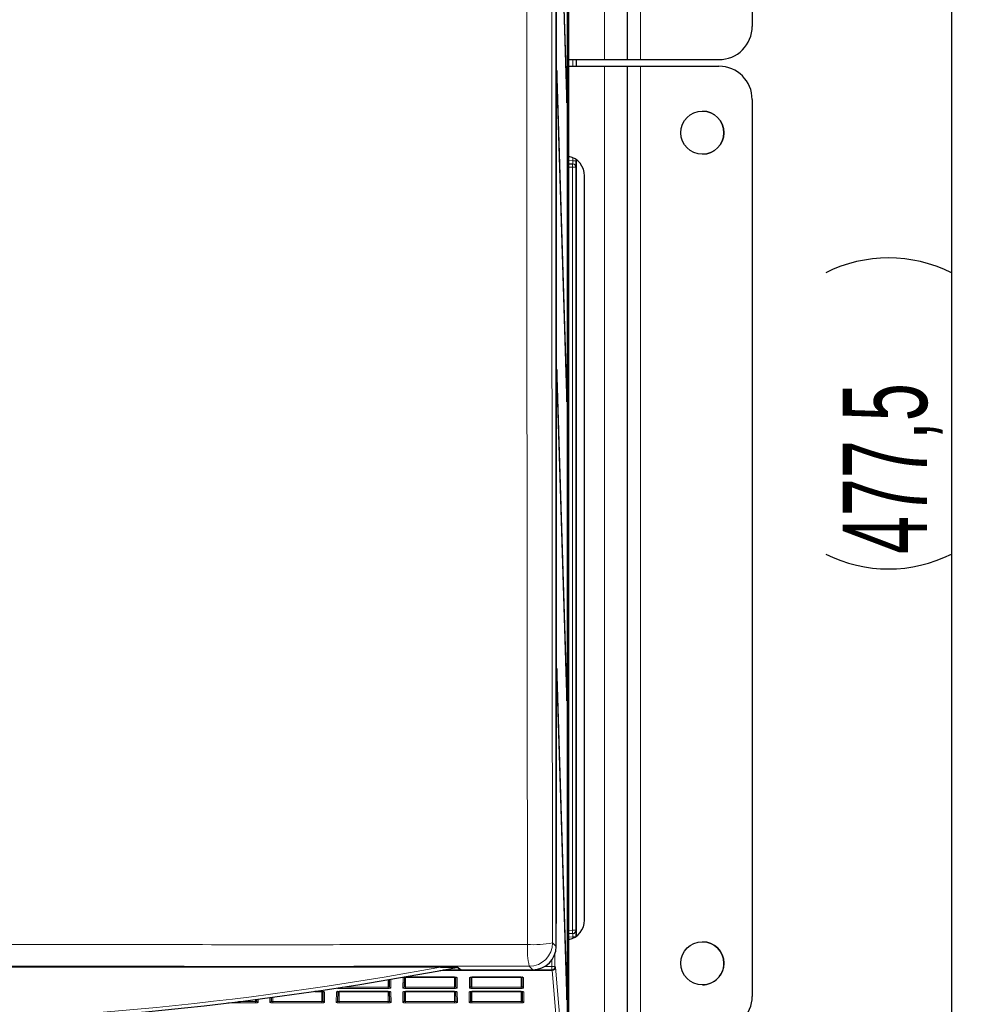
# Paper-space layout 'Blatt3' of a CAD drawing. Header units: millimetres. Extents: x 5 to 418, y 2 to 292.
# Tile 11 of 50: x 96 to 144, y 143 to 192. Entities that reach past the tile are written whole.
import ezdxf

# ---------------------------------------------------------------- set-up
doc = ezdxf.new("R2010")
doc.units = ezdxf.units.MM
doc.layers.add('SLD-0', color=7, linetype='Continuous')
doc.styles.add('SLDTEXTSTYLE0', font='TXT', dxfattribs={"width": 0.605})
doc.dimstyles.new('SLDDIMSTYLE0', dxfattribs={"dimtxt": 4.10931, "dimasz": 3.302, "dimexe": 0, "dimexo": 0.0625, "dimgap": 1.027327, "dimtad": 1, "dimlfac": 3, "dimrnd": 1e-09, "dimzin": 12, "dimdsep": 46, "dimtxsty": 'SLDTEXTSTYLE0', "dimsah": 1, "dimcen": 0.09, "dimadec": 0, "dimazin": 3, "dimtfac": 1, "dimtofl": 0, "dimtmove": 0, "dimatfit": 3, "dimfxl": 1, "dimfrac": 2, "dimtolj": 1, "dimtzin": 12, "dimarcsym": 0})

# ---------------------------------------------------------------- blocks, each defined once
blk = doc.blocks.new('_D_11')
at = {"layer": 'SLD-0', "color": 7}
for p, q in [((110.134, 251.782), (143.967, 251.782)), ((142.967, 251.782), (142.967, 92.615)), ((115.8, 92.615), (143.967, 92.615))]:
    blk.add_line(p, q, dxfattribs=at)
for centre, start, end in [((139.812, 172.943), 63.4349, 116.5651), ((139.812, 171.453), 243.4349, 296.5651)]:
    blk.add_arc(centre, 7.056, start, end, dxfattribs=at)
for points in [[(142.967, 251.782), (142.459, 248.48), (143.475, 248.48)], [(142.967, 92.615), (143.475, 95.917), (142.459, 95.917)]]:
    blk.add_solid(points, dxfattribs=at)
at = {"layer": 'SLD-0', "color": 7, "insert": (137.51, 165.143), "char_height": 4.2333, "attachment_point": 1, "rotation": 90, "style": 'SLDTEXTSTYLE0'}
blk.add_mtext('477,5', dxfattribs=at)

psp = doc.layouts.new('Blatt3')

# ---------------------------------------------------------------- linework, layer by layer
at = {"color": 7, "linetype": 'Continuous', "lineweight": 25}
for p, q in [((123.1278, 145.454), (123.1278, 244.7761)), ((123.1349, 239.9483), (123.1349, 146.6149)), ((123.1428, 146.6149), (123.1428, 239.9483)), ((123.6913, 139.9483), (123.6913, 239.9483)), ((123.6992, 239.9483), (123.6992, 139.9483)), ((123.758, 134.6149), (123.758, 239.7151)), ((126.7003, 238.2815), (126.7003, 189.9482)), ((132.9668, 236.6149), (132.9668, 191.6149)), ((123.1626, 204.0325), (123.6677, 187.7816)), ((123.6716, 188.1569), (123.1665, 204.4078)), ((123.758, 189.9482), (125.5506, 189.9482)), ((124.1336, 189.9482), (124.1336, 189.615)), ((125.5506, 189.9482), (126.7003, 189.9482)), ((126.7002, 189.9482), (127.3668, 189.9482)), ((127.3668, 189.9482), (131.3001, 189.9482)), ((123.1665, 189.4078), (123.1626, 189.0325)), ((123.6716, 173.1569), (123.1665, 189.4078)), ((123.758, 189.615), (125.5506, 189.615)), ((125.5506, 189.615), (126.7003, 189.615)), ((126.7002, 189.615), (127.3668, 189.615)), ((126.7003, 189.615), (126.7003, 141.2816)), ((127.3668, 189.615), (131.3001, 189.615)), ((123.1626, 189.0325), (123.6677, 172.7816)), ((123.6716, 188.1569), (123.6565, 188.1415)), ((123.6677, 187.7816), (123.6716, 188.1569)), ((132.9668, 187.9483), (132.9668, 142.9483)), ((124.1336, 184.9305), (124.1336, 145.9661)), ((123.758, 184.7148), (123.9495, 184.7115)), ((123.9495, 184.7115), (123.964, 184.7112)), ((124.5536, 146.7816), (124.5536, 184.115)), ((123.1665, 174.4078), (123.1626, 174.0325)), ((123.6716, 158.1569), (123.1665, 174.4078)), ((123.1626, 174.0325), (123.6677, 157.7816)), ((123.6716, 173.1569), (123.6565, 173.1415)), ((123.6677, 172.7816), (123.6716, 173.1569)), ((123.1665, 159.4078), (123.1626, 159.0325)), ((123.6716, 143.1569), (123.1665, 159.4078)), ((123.1626, 159.0325), (123.6677, 142.7816)), ((123.6716, 158.1569), (123.6565, 158.1415)), ((123.6677, 157.7816), (123.6716, 158.1569)), ((123.1428, 146.6149), (123.1349, 146.6149)), ((123.9495, 146.1017), (123.758, 146.0983)), ((123.964, 146.1019), (123.9495, 146.1017)), ((117.3284, 144.4272), (56.2722, 144.4272)), ((118.1982, 144.394), (118.3186, 144.3014)), ((118.3592, 144.2875), (121.9614, 144.2875)), ((114.7626, 143.4417), (114.7564, 143.7992)), ((115.5131, 143.9225), (115.5047, 143.4417)), ((115.567, 143.9258), (118.0337, 143.9258)), ((118.096, 143.4417), (118.0876, 143.9225)), ((118.8464, 143.9225), (118.838, 143.4417)), ((118.9003, 143.9258), (118.9003, 143.9273)), ((118.9003, 143.9258), (121.367, 143.9258)), ((121.367, 143.9258), (121.367, 143.9273)), ((121.4293, 143.4417), (121.4209, 143.9225)), ((108.1086, 142.719), (108.1071, 142.8054)), ((108.8286, 142.9), (108.8254, 142.719)), ((111.0116, 143.2058), (111.367, 143.2058)), ((111.367, 143.2058), (111.367, 143.2073)), ((111.4419, 142.719), (111.4335, 143.2014)), ((112.1672, 143.2012), (112.1588, 142.719)), ((112.2337, 143.2058), (114.7003, 143.2058)), ((114.7003, 143.2058), (114.7003, 143.2073)), ((114.7752, 142.719), (114.7668, 143.2014)), ((115.5005, 143.2012), (115.4921, 142.719)), ((115.567, 143.2058), (118.0337, 143.2058)), ((118.0337, 143.2058), (118.0337, 143.2073)), ((118.1086, 142.719), (118.1002, 143.2014)), ((118.8338, 143.2012), (118.8254, 142.719)), ((118.9003, 143.2058), (121.367, 143.2058)), ((121.4419, 142.719), (121.4335, 143.2014)), ((123.6716, 143.1569), (123.6565, 143.1415)), ((123.6677, 142.7816), (123.6716, 143.1569))]:
    psp.add_line(p, q, dxfattribs=at)
at = {"color": 7, "linetype": 'Continuous', "lineweight": 18}
for p, q in [((125.5506, 238.2815), (125.5506, 189.9482)), ((127.3668, 238.2815), (127.3668, 189.9482)), ((123.9698, 189.615), (123.9698, 189.9482)), ((124.1336, 189.9482), (124.1336, 189.615)), ((124.1336, 189.615), (124.1336, 189.9482)), ((125.5506, 189.615), (125.5506, 141.2816)), ((127.3668, 189.615), (127.3668, 141.2816)), ((123.758, 184.8815), (123.9698, 184.8778)), ((123.9698, 184.8778), (123.9698, 185.0251)), ((123.9698, 184.8778), (124.1336, 184.8778)), ((124.1336, 184.9305), (124.1336, 184.8778)), ((124.1336, 145.9661), (124.1336, 184.9305)), ((123.9466, 184.5449), (123.758, 184.5481)), ((123.9495, 184.7115), (123.9466, 184.5449)), ((124.1132, 184.5449), (123.9466, 184.5449)), ((123.9466, 146.2683), (123.9466, 184.5449)), ((124.1132, 184.5449), (124.1132, 146.2683)), ((124.1277, 184.5446), (124.1132, 184.5449)), ((123.758, 146.265), (123.9466, 146.2683)), ((123.9495, 146.1017), (123.9466, 146.2683)), ((124.1132, 146.2683), (123.9466, 146.2683)), ((124.1132, 146.2683), (124.1277, 146.2686)), ((123.9698, 145.9354), (123.758, 145.9317)), ((124.0878, 145.9354), (123.9698, 145.9354)), ((123.9698, 145.8716), (123.9698, 145.9354)), ((122.9464, 145.6355), (123.1278, 145.454)), ((122.9033, 144.4454), (122.9033, 144.7659)), ((123.0699, 145.091), (123.0699, 144.4454)), ((122.9305, 144.2497), (117.2859, 144.2497)), ((117.3054, 144.2533), (122.9294, 144.2533)), ((122.9033, 144.2787), (117.4414, 144.2787)), ((118.2262, 144.3899), (118.3592, 144.2875)), ((121.9614, 144.2875), (121.7799, 144.469)), ((122.5473, 144.4454), (122.9033, 144.4454)), ((122.9033, 144.4454), (122.9033, 144.2787)), ((122.9033, 144.4454), (123.0699, 144.4454)), ((122.9294, 144.2533), (122.9033, 144.2787)), ((123.4092, 138.5815), (122.9305, 144.2497)), ((123.0699, 144.4454), (123.096, 144.42)), ((123.0972, 144.4128), (123.5758, 138.7446)), ((114.7003, 143.7897), (114.7003, 143.4142)), ((114.8217, 143.8104), (114.8293, 143.3776)), ((115.438, 143.3776), (115.4472, 143.9019)), ((115.567, 143.9273), (118.0337, 143.9273)), ((115.567, 143.9258), (115.567, 143.9273)), ((115.567, 143.9258), (115.567, 143.4142)), ((118.0337, 143.9258), (118.0337, 143.9273)), ((118.0337, 143.9258), (118.0337, 143.4142)), ((118.1535, 143.9019), (118.1626, 143.3776)), ((118.7714, 143.3776), (118.7805, 143.9019)), ((118.9003, 143.9273), (121.367, 143.9273)), ((118.9003, 143.9258), (118.9003, 143.4142)), ((121.367, 143.9258), (121.367, 143.4142)), ((121.4868, 143.9019), (121.496, 143.3776)), ((112.2337, 143.3501), (112.2337, 143.3899)), ((114.7003, 143.3501), (112.2337, 143.3501)), ((112.3904, 143.4142), (114.7003, 143.4142)), ((114.7003, 143.3501), (114.7003, 143.4142)), ((115.567, 143.3501), (115.567, 143.4142)), ((115.567, 143.4142), (118.0337, 143.4142)), ((118.0337, 143.3501), (115.567, 143.3501)), ((118.0337, 143.3501), (118.0337, 143.4142)), ((118.9003, 143.3501), (118.9003, 143.4142)), ((118.9003, 143.4142), (121.367, 143.4142)), ((121.367, 143.3501), (118.9003, 143.3501)), ((121.367, 143.3501), (121.367, 143.4142)), ((108.0337, 142.796), (108.0337, 142.6888)), ((108.1725, 142.8139), (108.1752, 142.6549)), ((108.7588, 142.6549), (108.7629, 142.8913)), ((108.9003, 142.9096), (108.9003, 142.6888)), ((111.0215, 143.2073), (111.367, 143.2073)), ((111.367, 143.2058), (111.367, 142.6888)), ((111.4994, 143.1792), (111.5086, 142.6549)), ((112.0921, 142.6549), (112.1013, 143.1792)), ((112.2337, 143.2073), (114.7003, 143.2073)), ((112.2337, 143.2058), (112.2337, 143.2073)), ((112.2337, 143.2058), (112.2337, 142.6888)), ((114.7003, 143.2058), (114.7003, 142.6888)), ((114.8327, 143.1792), (114.8419, 142.6549)), ((115.4254, 142.6549), (115.4346, 143.1792)), ((115.567, 143.2073), (118.0337, 143.2073)), ((115.567, 143.2058), (115.567, 143.2073)), ((115.567, 143.2058), (115.567, 142.6888)), ((118.0337, 143.2058), (118.0337, 142.6888)), ((118.1661, 143.1792), (118.1752, 142.6549)), ((118.7588, 142.6549), (118.7679, 143.1792)), ((118.9003, 143.2073), (121.367, 143.2073)), ((118.9003, 143.2058), (118.9003, 143.2073)), ((118.9003, 143.2058), (118.9003, 142.6888)), ((121.367, 143.2058), (121.367, 143.2073)), ((121.367, 143.2058), (121.367, 142.6888)), ((121.4994, 143.1792), (121.5086, 142.6549)), ((108.0337, 142.6247), (106.6549, 142.6247)), ((107.1816, 142.6888), (108.0337, 142.6888)), ((108.0337, 142.6247), (108.0337, 142.6888)), ((108.9003, 142.6247), (108.9003, 142.6888)), ((108.9003, 142.6888), (111.367, 142.6888)), ((111.367, 142.6247), (108.9003, 142.6247)), ((111.367, 142.6247), (111.367, 142.6888)), ((112.2337, 142.6247), (112.2337, 142.6888)), ((112.2337, 142.6888), (114.7003, 142.6888)), ((114.7003, 142.6247), (112.2337, 142.6247)), ((114.7003, 142.6247), (114.7003, 142.6888)), ((115.567, 142.6247), (115.567, 142.6888)), ((115.567, 142.6888), (118.0337, 142.6888)), ((118.0337, 142.6247), (115.567, 142.6247)), ((118.0337, 142.6247), (118.0337, 142.6888)), ((118.9003, 142.6247), (118.9003, 142.6888)), ((118.9003, 142.6888), (121.367, 142.6888)), ((121.367, 142.6247), (118.9003, 142.6247)), ((121.367, 142.6247), (121.367, 142.6888))]:
    psp.add_line(p, q, dxfattribs=at)
at = {"color": 7, "linetype": 'Continuous', "lineweight": 25, "flags": 128}
psp.add_lwpolyline([(118.2262, 144.3899), (118.2132, 144.3911), (118.2047, 144.3934)], dxfattribs=at)
at = {"color": 7, "linetype": 'Continuous', "lineweight": 25}
for centre in [(130.4668, 186.2816), (130.4668, 144.615)]:
    psp.add_circle(centre, 1.0833, dxfattribs=at)
for centre, radius, start, end in [((131.3001, 191.6149), 1.6667, 270, 0.01208), ((131.3001, 187.9483), 1.6667, 0.01208, 90), ((130.4668, 186.2816), 1.0833, 270, 90), ((123.5542, 184.1159), 0.9994, 359.94554, 78.2308), ((123.5546, 146.7803), 0.999, 281.74917, 0.0745), ((130.4668, 144.615), 1.0833, 0.01208, 90), ((86.8003, 308.1046), 166.6667, 259.163911, 280.836089), ((130.4668, 144.615), 1.0833, 270, 0.01208), ((131.3001, 142.9483), 1.6667, 270, 0.01208)]:
    psp.add_arc(centre, radius, start, end, dxfattribs=at)
at = {"color": 7, "linetype": 'Continuous', "lineweight": 18}
for centre, radius, start, end in [((123.9466, 184.5449), 0.1667, 359.99538, 88.99574), ((123.9611, 184.5446), 0.1667, 359.99538, 88.99574), ((123.9466, 146.2683), 0.1667, 271.00426, 0.00462), ((123.9611, 146.2686), 0.1667, 271.00426, 0.00462), ((125.3365, 145.3107), 3.6548, 176.14485, 193.31407), ((122.007, 150.5394), 4.993, 266.35926, 280.84429), ((121.7795, 145.6359), 1.1669, 270.02044, 359.97956), ((86.8003, 308.1046), 166.5, 259.434941, 280.565059), ((122.9032, 144.4454), 0.1667, 270.02127, 359.97924), ((122.9293, 144.42), 0.1667, 270.02127, 359.97924), ((122.9316, 144.4153), 0.1656, 269.62858, 359.11482), ((115.4473, 143.9695), 0.0675, 269.87415, 306.47442), ((118.1533, 143.9695), 0.0675, 233.29071, 270.12662), ((118.7807, 143.9695), 0.0675, 269.87403, 306.51014), ((121.4866, 143.9695), 0.0675, 233.29071, 270.12662), ((114.8285, 143.4435), 0.0659, 181.62572, 270.66239), ((115.4388, 143.4435), 0.0659, 269.33761, 358.37428), ((118.1619, 143.4435), 0.0659, 181.62572, 270.66239), ((118.7721, 143.4435), 0.0659, 269.33761, 358.37428), ((121.4952, 143.4435), 0.0659, 181.62572, 270.66239), ((111.4993, 143.2467), 0.0675, 231.80296, 270.1316), ((112.1014, 143.2467), 0.0675, 269.86882, 308.07244), ((114.8326, 143.2467), 0.0675, 231.80296, 270.1316), ((115.4347, 143.2467), 0.0675, 269.86882, 308.07244), ((118.1659, 143.2467), 0.0675, 231.73067, 270.13185), ((118.7681, 143.2467), 0.0675, 269.86882, 308.07244), ((121.4993, 143.2467), 0.0675, 231.80296, 270.1316), ((108.1745, 142.7209), 0.0659, 181.62572, 270.66239), ((108.7595, 142.7209), 0.0659, 269.33761, 358.37428), ((111.5078, 142.7209), 0.0659, 181.62572, 270.66239), ((112.0929, 142.7209), 0.0659, 269.33761, 358.37428), ((114.8411, 142.7209), 0.0659, 181.62572, 270.66239), ((115.4262, 142.7209), 0.0659, 269.33761, 358.37428), ((118.1745, 142.7209), 0.0659, 181.62572, 270.66239), ((118.7595, 142.7209), 0.0659, 269.33761, 358.37428), ((121.5078, 142.7209), 0.0659, 181.62572, 270.66239)]:
    psp.add_arc(centre, radius, start, end, dxfattribs=at)
for centre, major_axis, ratio, start_param, end_param in [((123.9611, 184.878), (-0.0029, 0.1667), 0.0523172, 3.1397607, 4.7102524), ((124.1277, 145.9352), (0, 0.3334), 0.0174604, 5.2567119, 6.2834903), ((123.9611, 145.9352), (0.0029, 0.1667), 0.0523172, 4.7145255, 6.2850173), ((122.9293, 144.0867), (0, 0.1667), 0.0358974, 6.0737458, 6.265732), ((123.0959, 144.0867), (0, 0.3333), 0.0179487, 6.0737458, 6.265732), ((115.567, 143.9018), (0.1198, 0), 0.212558, 1.5707963, 3.1378825), ((118.0337, 143.9018), (0.1198, 0), 0.212558, 0.0037102, 1.5707963), ((118.9003, 143.9018), (0.1198, 0), 0.212558, 1.5707963, 3.1378825), ((121.367, 143.9018), (0.1198, 0), 0.212558, 0.0037102, 1.5707963), ((112.2337, 143.3775), (0.129, 0), 0.212558, 3.3948578, 4.712389), ((114.7003, 143.3775), (0.129, 0), 0.212558, 4.712389, 6.2868955), ((115.567, 143.3775), (0.129, 0), 0.212558, 3.1378825, 4.712389), ((118.0337, 143.3775), (0.129, 0), 0.212558, 4.712389, 6.2868955), ((118.9003, 143.3775), (0.129, 0), 0.212558, 3.1378825, 4.712389), ((121.367, 143.3775), (0.129, 0), 0.212558, 4.712389, 6.2868955), ((111.367, 143.1791), (0.1324, 0), 0.212558, 0.0037102, 1.5707963), ((112.2337, 143.1791), (0.1324, 0), 0.212558, 1.5707963, 3.1378825), ((114.7003, 143.1791), (0.1324, 0), 0.212558, 0.0037102, 1.5707963), ((115.567, 143.1791), (0.1324, 0), 0.212558, 1.5707963, 3.1378825), ((118.0337, 143.1791), (0.1324, 0), 0.212558, 0.0037102, 1.5707963), ((118.9003, 143.1791), (0.1324, 0), 0.212558, 1.5707963, 3.1378825), ((121.367, 143.1791), (0.1324, 0), 0.212558, 0.0037102, 1.5707963), ((108.0337, 142.6548), (0.1416, 0), 0.212558, 4.712389, 6.2868955), ((108.9003, 142.6548), (0.1416, 0), 0.212558, 3.1378825, 4.712389), ((111.367, 142.6548), (0.1416, 0), 0.212558, 4.712389, 6.2868955), ((112.2337, 142.6548), (0.1416, 0), 0.212558, 3.1378825, 4.712389), ((114.7003, 142.6548), (0.1416, 0), 0.212558, 4.712389, 6.2868955), ((115.567, 142.6548), (0.1416, 0), 0.212558, 3.1378825, 4.712389), ((118.0337, 142.6548), (0.1416, 0), 0.212558, 4.712389, 6.2868955), ((118.9003, 142.6548), (0.1416, 0), 0.212558, 3.1378825, 4.712389), ((121.367, 142.6548), (0.1416, 0), 0.212558, 4.712389, 6.2868955)]:
    psp.add_ellipse(centre, major_axis=major_axis, ratio=ratio, start_param=start_param, end_param=end_param, dxfattribs=at)
at = {"color": 7, "linetype": 'Continuous', "lineweight": 25}
for centre, major_axis, ratio, start_param, end_param in [((124.1277, 184.878), (0, 0.3334), 0.0174604, 3.1412877, 4.7117794), ((124.1277, 145.9352), (0, 0.3334), 0.0174604, 4.7129985, 5.2567119), ((121.961, 145.4544), (0.8252, -0.8252), 0.9996955, 5.4979394, 7.0684312), ((116.9932, 144.3894), (1.2333, 0), 0.0174551, 0.0226893, 0.4980226), ((118.3592, 144.3542), (0.0529, -0.0407), 0.9995904, 4.712389, 5.3682487)]:
    psp.add_ellipse(centre, major_axis=major_axis, ratio=ratio, start_param=start_param, end_param=end_param, dxfattribs=at)
at = {"color": 7, "linetype": 'Continuous', "lineweight": 18}
for points, knots in [([(121.6899, 145.5564), (121.6876, 147.6046), (121.6797, 154.4191), (121.6686, 166.0081), (121.658, 180.2339), (121.6537, 189.6924), (121.6516, 194.3759)], [0, 0, 0, 0, 0.1260002, 0.4192179, 0.7124168, 1, 1, 1, 1]), ([(122.9079, 194.5094), (122.9095, 190.8202), (122.9116, 186.1058), (122.9172, 176.6242), (122.925, 166.0648), (122.9361, 154.4886), (122.944, 147.6814), (122.9464, 145.6355)], [0, 0, 0, 0, 0.2262695, 0.2891517, 0.5817051, 0.8742772, 1, 1, 1, 1]), ([(94.7837, 145.5581), (94.7837, 145.5581), (97.1275, 145.5545), (101.8415, 145.5491), (108.343, 145.5467), (114.2707, 145.5485), (118.523, 145.5522), (120.9936, 145.5555), (121.6899, 145.5564)], [0, 0, 0, 0, 0.00000074, 0.26198898, 0.52592478, 0.72407847, 0.9222319, 1, 1, 1, 1]), ([(121.7799, 144.469), (121.0787, 144.4681), (118.5918, 144.4649), (114.3097, 144.4613), (108.341, 144.4596), (101.7959, 144.4617), (97.0568, 144.4676), (94.6981, 144.4706)], [0, 0, 0, 0, 0.0778058, 0.2759463, 0.4742902, 0.7383425, 1, 1, 1, 1]), ([(114.7003, 143.4142), (114.7069, 143.4144), (114.72, 143.415), (114.7377, 143.4191), (114.7517, 143.4252), (114.761, 143.433), (114.7621, 143.4388), (114.7626, 143.4417)], [0, 0, 0, 0, 0.1914359, 0.38263, 0.580509, 0.7941304, 1, 1, 1, 1]), ([(115.5047, 143.4417), (115.5054, 143.4384), (115.5069, 143.4317), (115.5192, 143.423), (115.537, 143.4169), (115.5542, 143.4144), (115.5641, 143.4142), (115.567, 143.4142)], [0, 0, 0, 0, 0.2396726, 0.4797144, 0.7078909, 0.9161833, 1, 1, 1, 1]), ([(118.0337, 143.4142), (118.0402, 143.4144), (118.0534, 143.415), (118.071, 143.4191), (118.085, 143.4252), (118.0943, 143.433), (118.0954, 143.4388), (118.096, 143.4417)], [0, 0, 0, 0, 0.1914359, 0.38263, 0.580509, 0.7941304, 1, 1, 1, 1]), ([(118.838, 143.4417), (118.8388, 143.4384), (118.8402, 143.4317), (118.8525, 143.423), (118.8703, 143.4169), (118.8875, 143.4144), (118.8975, 143.4142), (118.9003, 143.4142)], [0, 0, 0, 0, 0.2396726, 0.4797144, 0.7078909, 0.9161833, 1, 1, 1, 1]), ([(121.367, 143.4142), (121.3736, 143.4144), (121.3867, 143.415), (121.4043, 143.4191), (121.4184, 143.4252), (121.4277, 143.433), (121.4288, 143.4388), (121.4293, 143.4417)], [0, 0, 0, 0, 0.1914359, 0.38263, 0.580509, 0.7941304, 1, 1, 1, 1]), ([(108.0337, 142.6888), (108.0416, 142.6891), (108.0575, 142.6897), (108.0789, 142.6942), (108.0958, 142.7011), (108.1067, 142.7097), (108.108, 142.716), (108.1086, 142.719)], [0, 0, 0, 0, 0.1940397, 0.3878726, 0.5882435, 0.8021647, 1, 1, 1, 1]), ([(108.8254, 142.719), (108.8266, 142.7147), (108.8289, 142.7069), (108.8459, 142.6972), (108.868, 142.691), (108.8874, 142.6889), (108.8981, 142.6888), (108.9003, 142.6888)], [0, 0, 0, 0, 0.2783142, 0.5149699, 0.7383807, 0.945115, 1, 1, 1, 1]), ([(111.367, 142.6888), (111.3749, 142.6891), (111.3908, 142.6897), (111.4122, 142.6942), (111.4291, 142.7011), (111.44, 142.7097), (111.4413, 142.716), (111.4419, 142.719)], [0, 0, 0, 0, 0.1940397, 0.3878726, 0.5882435, 0.8021647, 1, 1, 1, 1]), ([(112.1588, 142.719), (112.16, 142.7147), (112.1622, 142.7069), (112.1793, 142.6972), (112.2013, 142.691), (112.2208, 142.6889), (112.2314, 142.6888), (112.2337, 142.6888)], [0, 0, 0, 0, 0.2783142, 0.5149699, 0.7383807, 0.945115, 1, 1, 1, 1]), ([(114.7003, 142.6888), (114.7083, 142.6891), (114.7242, 142.6897), (114.7455, 142.6942), (114.7624, 142.7011), (114.7734, 142.7097), (114.7746, 142.716), (114.7752, 142.719)], [0, 0, 0, 0, 0.1940397, 0.3878726, 0.5882435, 0.8021647, 1, 1, 1, 1]), ([(115.4921, 142.719), (115.4933, 142.7147), (115.4956, 142.7069), (115.5126, 142.6972), (115.5346, 142.691), (115.5541, 142.6889), (115.5648, 142.6888), (115.567, 142.6888)], [0, 0, 0, 0, 0.2783142, 0.5149699, 0.7383807, 0.945115, 1, 1, 1, 1]), ([(118.0337, 142.6888), (118.0416, 142.6891), (118.0575, 142.6897), (118.0789, 142.6942), (118.0958, 142.7011), (118.1067, 142.7097), (118.108, 142.716), (118.1086, 142.719)], [0, 0, 0, 0, 0.1940397, 0.3878726, 0.5882435, 0.8021647, 1, 1, 1, 1]), ([(118.8254, 142.719), (118.8266, 142.7147), (118.8289, 142.7069), (118.8459, 142.6972), (118.868, 142.691), (118.8874, 142.6889), (118.8981, 142.6888), (118.9003, 142.6888)], [0, 0, 0, 0, 0.2783142, 0.5149699, 0.7383807, 0.945115, 1, 1, 1, 1]), ([(121.367, 142.6888), (121.3749, 142.6891), (121.3908, 142.6897), (121.4122, 142.6942), (121.4291, 142.7011), (121.44, 142.7097), (121.4413, 142.716), (121.4419, 142.719)], [0, 0, 0, 0, 0.1940397, 0.3878726, 0.5882435, 0.8021647, 1, 1, 1, 1])]:
    psp.add_open_spline(points, degree=3, knots=knots, dxfattribs=at)
at = {"color": 7, "linetype": 'Continuous', "lineweight": 25}
for points, knots in [([(117.3284, 144.4272), (117.4399, 144.4272), (117.7115, 144.4271), (117.9771, 144.4261), (118.1337, 144.4255)], [0, 0, 0, 0, 0.4102656, 1, 1, 1, 1]), ([(118.0821, 144.3999), (118.0819, 144.3998), (118.0815, 144.3998), (118.0799, 144.3997), (118.078, 144.3997), (118.077, 144.3997), (118.0767, 144.3997)], [0, 0, 0, 0, 0.363461, 0.7301467, 0.9301298, 1, 1, 1, 1]), ([(118.1337, 144.4255), (118.1337, 144.419), (118.1337, 144.4105), (118.1337, 144.4099), (118.1337, 144.4097)], [0, 0, 0, 0, 0.7634503, 1, 1, 1, 1]), ([(115.4863, 143.9173), (115.4862, 143.9172), (115.4859, 143.9171), (115.4899, 143.9185), (115.4998, 143.9207), (115.5184, 143.9236), (115.5423, 143.9255), (115.5596, 143.9258), (115.567, 143.9258)], [0, 0, 0, 0, 0.0443934, 0.1696034, 0.3336161, 0.547857, 0.8080421, 1, 1, 1, 1]), ([(118.0337, 143.9258), (118.0446, 143.9256), (118.0657, 143.9252), (118.0916, 143.9224), (118.1077, 143.9193), (118.1147, 143.9171), (118.115, 143.917), (118.112, 143.9182), (118.1088, 143.921), (118.1078, 143.9219)], [0, 0, 0, 0, 0.2335342, 0.4512307, 0.6323921, 0.7645321, 0.8654905, 0.9581526, 1, 1, 1, 1]), ([(118.8197, 143.9173), (118.8196, 143.9172), (118.8192, 143.9171), (118.8232, 143.9185), (118.8331, 143.9207), (118.8518, 143.9236), (118.8756, 143.9255), (118.893, 143.9258), (118.9003, 143.9258)], [0, 0, 0, 0, 0.0443934, 0.1696034, 0.3336161, 0.547857, 0.8080421, 1, 1, 1, 1]), ([(121.367, 143.9258), (121.3779, 143.9256), (121.399, 143.9252), (121.4249, 143.9224), (121.441, 143.9193), (121.448, 143.9171), (121.4484, 143.917), (121.4453, 143.9182), (121.4421, 143.921), (121.4411, 143.9219)], [0, 0, 0, 0, 0.2335342, 0.4512307, 0.6323921, 0.7645321, 0.8654905, 0.9581526, 1, 1, 1, 1]), ([(111.367, 143.2058), (111.3794, 143.2056), (111.4033, 143.2051), (111.433, 143.2018), (111.451, 143.1984), (111.459, 143.1957), (111.4588, 143.1958), (111.4588, 143.1958)], [0, 0, 0, 0, 0.2822573, 0.5468471, 0.7685733, 0.9291726, 1, 1, 1, 1]), ([(112.1481, 143.2005), (112.147, 143.1995), (112.1437, 143.1965), (112.141, 143.1955), (112.1414, 143.1957), (112.1471, 143.1976), (112.1603, 143.2005), (112.1834, 143.2038), (112.2099, 143.2056), (112.2276, 143.2058), (112.2337, 143.2058)], [0, 0, 0, 0, 0.0441864, 0.1317224, 0.2198087, 0.3286378, 0.4734978, 0.6612874, 0.8845063, 1, 1, 1, 1]), ([(114.7003, 143.2058), (114.7127, 143.2056), (114.7367, 143.2051), (114.7663, 143.2018), (114.7844, 143.1984), (114.7924, 143.1957), (114.7922, 143.1958), (114.7921, 143.1958)], [0, 0, 0, 0, 0.2822573, 0.5468471, 0.7685733, 0.9291726, 1, 1, 1, 1]), ([(115.4814, 143.2005), (115.4803, 143.1995), (115.477, 143.1965), (115.4743, 143.1955), (115.4748, 143.1957), (115.4805, 143.1976), (115.4937, 143.2005), (115.5168, 143.2038), (115.5432, 143.2056), (115.561, 143.2058), (115.567, 143.2058)], [0, 0, 0, 0, 0.0441864, 0.1317224, 0.2198087, 0.3286378, 0.4734978, 0.6612874, 0.8845063, 1, 1, 1, 1]), ([(118.0337, 143.2058), (118.046, 143.2056), (118.07, 143.2051), (118.0996, 143.2018), (118.1177, 143.1984), (118.1257, 143.1957), (118.1255, 143.1958), (118.1254, 143.1958)], [0, 0, 0, 0, 0.2822573, 0.5468471, 0.7685733, 0.9291726, 1, 1, 1, 1]), ([(118.8148, 143.2005), (118.8136, 143.1995), (118.8103, 143.1965), (118.8076, 143.1955), (118.8081, 143.1957), (118.8138, 143.1976), (118.827, 143.2005), (118.8501, 143.2038), (118.8766, 143.2056), (118.8943, 143.2058), (118.9003, 143.2058)], [0, 0, 0, 0, 0.0441864, 0.1317224, 0.2198087, 0.3286378, 0.4734978, 0.6612874, 0.8845063, 1, 1, 1, 1]), ([(121.367, 143.2058), (121.3794, 143.2056), (121.4033, 143.2051), (121.433, 143.2018), (121.451, 143.1984), (121.459, 143.1957), (121.4588, 143.1958), (121.4588, 143.1958)], [0, 0, 0, 0, 0.2822573, 0.5468471, 0.7685733, 0.9291726, 1, 1, 1, 1])]:
    psp.add_open_spline(points, degree=3, knots=knots, dxfattribs=at)

# ---------------------------------------------------------------- dimensions: what is measured, and where the dimension line sits
at = {"layer": 'SLD-0', "color": 7}
dim = psp.add_linear_dim(base=(142.967, 92.6149), p1=(110.1337, 251.7815), p2=(115.8003, 92.6149), angle=90, text='(<>)', dimstyle='SLDDIMSTYLE0', dxfattribs=at)
dim.commit()
dim.dimension.update_dxf_attribs({"geometry": '_D_11', "text_midpoint": (142.967, 172.1982), "dimtype": 160})

doc.saveas('drawing.dxf')
